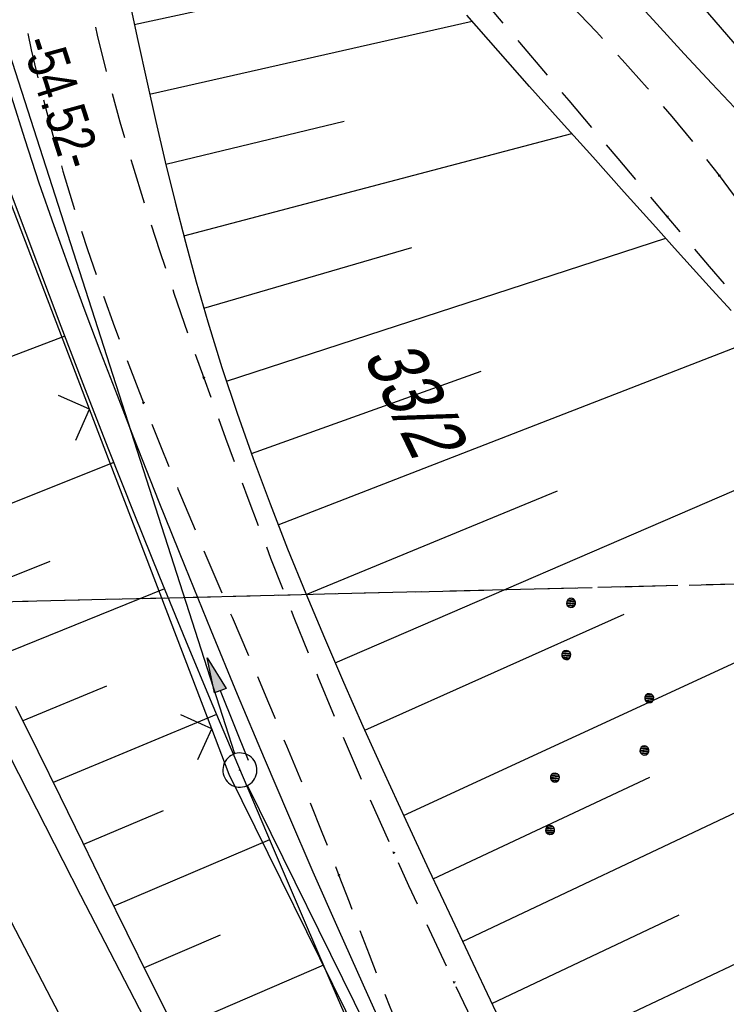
# Model space of a CAD drawing. Extents: x 508513 to 509174, y 450079 to 451036.
# Tile 33 of 51: x 508790 to 508821, y 450638 to 450681. Entities that reach past the tile are written whole.
import ezdxf

# ---------------------------------------------------------------- set-up
doc = ezdxf.new("R2010")
doc.units = 0
doc.header["$LTSCALE"] = 10
doc.header["$MEASUREMENT"] = 0
for name, pattern in [('AUSGEZOGEN', [0]), ('LT00', [0]), ('LT11', [0.3, 0.2, -0.1]), ('LT12', [0.4, 0.3, -0.1]), ('STRICHLINIE2', [0.375, 0.25, -0.125])]:
    doc.linetypes.add(name, pattern=pattern)
doc.layers.get('0').update_dxf_attribs({"linetype": 'LT00'})
for name, color, linetype in [('--EK_FBR', 250, 'LT00'), ('--EK_Haltung', 7, 'STRICHLINIE2'), ('--EL_DFK_AB_L', 21, 'LT00'), ('--EL_DFK_AB_P', 7, 'LT00'), ('--EL_Haltung', 182, 'STRICHLINIE2'), ('ABSTAND', 8, 'LT00'), ('DFK_AB_L', 21, 'LT00'), ('DFK_AB_P', 7, 'LT00'), ('DFK_FLUR_NR', 250, 'LT00'), ('DFK_NUTZUNG', 250, 'LT00'), ('DL', 182, 'LT12'), ('PFEIL', 140, 'AUSGEZOGEN'), ('V122_AFBR_BAB', 250, 'LT00'), ('V122_BOESCH', 250, 'LT00'), ('V122_BOSCHUNG', 250, 'LT00'), ('V122_FELDWEG', 250, 'LT11'), ('V122_GRABEN', 250, 'LT00'), ('V122_LD_MARK', 250, 'LT00'), ('V122_ZAUN', 40, 'LT00')]:
    doc.layers.add(name, color=color, linetype=linetype)
doc.styles.get("Standard").update_dxf_attribs({"font": 'ARIAL.TTF'})

# ---------------------------------------------------------------- blocks, each defined once
blk = doc.blocks.new('SYMB7111')
at = {"color": 0, "linetype": 'ByBlock'}
for p, q in [((-0.13, 0.202919), (-0.13, 0.177081)), ((-0.125, 0.172895), (-0.125, 0.207105)), ((-0.12, 0.209164), (-0.12, 0.170836)), ((-0.115, 0.170204), (-0.115, 0.209796)), ((-0.11, 0.209164), (-0.11, 0.170836)), ((-0.105, 0.172895), (-0.105, 0.207105)), ((-0.1, 0.202919), (-0.1, 0.177081)), ((-0.095, 0.189874), (-0.095, 0.190146)), ((0.1, 0.202919), (0.1, 0.177081)), ((0.105, 0.172895), (0.105, 0.207105)), ((0.11, 0.209164), (0.11, 0.170836)), ((0.115, 0.170204), (0.115, 0.209796)), ((0.12, 0.209164), (0.12, 0.170836)), ((0.125, 0.172895), (0.125, 0.207105)), ((0.13, 0.202919), (0.13, 0.177081)), ((0.135, 0.189874), (0.135, 0.190146)), ((-0.505, -0.170836), (-0.505, -0.209164)), ((-0.5, -0.209796), (-0.5, -0.170204)), ((-0.495, -0.170836), (-0.495, -0.209164)), ((-0.275, -0.170836), (-0.275, -0.209164)), ((-0.27, -0.209796), (-0.27, -0.170204)), ((-0.265, -0.170836), (-0.265, -0.209164)), ((0.265, -0.170836), (0.265, -0.209164)), ((0.27, -0.209796), (0.27, -0.170204)), ((0.275, -0.170836), (0.275, -0.209164)), ((0.495, -0.170836), (0.495, -0.209164)), ((0.5, -0.209796), (0.5, -0.170204)), ((0.505, -0.170836), (0.505, -0.209164)), ((-0.515, -0.177081), (-0.515, -0.202919)), ((-0.51, -0.207105), (-0.51, -0.172895)), ((-0.49, -0.207105), (-0.49, -0.172895)), ((-0.485, -0.177081), (-0.485, -0.202919)), ((-0.48, -0.190126), (-0.48, -0.189854)), ((-0.285, -0.177081), (-0.285, -0.202919)), ((-0.28, -0.207105), (-0.28, -0.172895)), ((-0.26, -0.207105), (-0.26, -0.172895)), ((-0.255, -0.177081), (-0.255, -0.202919)), ((-0.25, -0.190126), (-0.25, -0.189854)), ((0.255, -0.177081), (0.255, -0.202919)), ((0.26, -0.207105), (0.26, -0.172895)), ((0.28, -0.207105), (0.28, -0.172895)), ((0.285, -0.177081), (0.285, -0.202919)), ((0.29, -0.190126), (0.29, -0.189854)), ((0.485, -0.177081), (0.485, -0.202919)), ((0.49, -0.207105), (0.49, -0.172895)), ((0.51, -0.207105), (0.51, -0.172895)), ((0.515, -0.177081), (0.515, -0.202919)), ((0.52, -0.190126), (0.52, -0.189854))]:
    blk.add_line(p, q, dxfattribs=at)
for points in [[(-0.095, 0.19), (-0.096981, 0.198678), (-0.10253, 0.205637), (-0.11055, 0.209499), (-0.11945, 0.209499), (-0.12747, 0.205637), (-0.133019, 0.198678), (-0.135, 0.19), (-0.133019, 0.181322), (-0.12747, 0.174363), (-0.11945, 0.170501), (-0.11055, 0.170501), (-0.10253, 0.174363), (-0.096981, 0.181322), (-0.095, 0.19)], [(0.135, 0.19), (0.133019, 0.198678), (0.12747, 0.205637), (0.11945, 0.209499), (0.11055, 0.209499), (0.10253, 0.205637), (0.096981, 0.198678), (0.095, 0.19), (0.096981, 0.181322), (0.10253, 0.174363), (0.11055, 0.170501), (0.11945, 0.170501), (0.12747, 0.174363), (0.133019, 0.181322), (0.135, 0.19)], [(-0.48, -0.19), (-0.481981, -0.181322), (-0.48753, -0.174363), (-0.49555, -0.170501), (-0.50445, -0.170501), (-0.51247, -0.174363), (-0.518019, -0.181322), (-0.52, -0.19), (-0.518019, -0.198678), (-0.51247, -0.205637), (-0.50445, -0.209499), (-0.49555, -0.209499), (-0.48753, -0.205637), (-0.481981, -0.198678), (-0.48, -0.19)], [(-0.25, -0.19), (-0.251981, -0.181322), (-0.25753, -0.174363), (-0.26555, -0.170501), (-0.27445, -0.170501), (-0.28247, -0.174363), (-0.288019, -0.181322), (-0.29, -0.19), (-0.288019, -0.198678), (-0.28247, -0.205637), (-0.27445, -0.209499), (-0.26555, -0.209499), (-0.25753, -0.205637), (-0.251981, -0.198678), (-0.25, -0.19)], [(0.29, -0.19), (0.288019, -0.181322), (0.28247, -0.174363), (0.27445, -0.170501), (0.26555, -0.170501), (0.25753, -0.174363), (0.251981, -0.181322), (0.25, -0.19), (0.251981, -0.198678), (0.25753, -0.205637), (0.26555, -0.209499), (0.27445, -0.209499), (0.28247, -0.205637), (0.288019, -0.198678), (0.29, -0.19)], [(0.52, -0.19), (0.518019, -0.181322), (0.51247, -0.174363), (0.50445, -0.170501), (0.49555, -0.170501), (0.48753, -0.174363), (0.481981, -0.181322), (0.48, -0.19), (0.481981, -0.198678), (0.48753, -0.205637), (0.49555, -0.209499), (0.50445, -0.209499), (0.51247, -0.205637), (0.518019, -0.198678), (0.52, -0.19)]]:
    blk.add_lwpolyline(points, dxfattribs=at)
blk = doc.blocks.new('SYMB0003')
at = {"color": 0, "linetype": 'ByBlock'}
for p, q in [((-0.015712, 0), (0.010166, 0.012015)), ((0, -0.021257), (-0.015712, 0)), ((0.010166, 0.012015), (0, -0.021257))]:
    blk.add_line(p, q, dxfattribs=at)
for points in [[(-0.031395, 0.499013), (-0.093691, 0.491144), (-0.154509, 0.475528), (-0.21289, 0.452414), (-0.267913, 0.422164), (-0.318712, 0.385257), (-0.364484, 0.342274), (-0.404509, 0.293893), (-0.438154, 0.240877), (-0.464888, 0.184062), (-0.484292, 0.124345), (-0.496058, 0.062667), (-0.5, 0)], [(0.5, 0), (0.496057, 0.062667), (0.484292, 0.124345), (0.464888, 0.184062), (0.438153, 0.240877), (0.404509, 0.293893), (0.364484, 0.342274), (0.318712, 0.385257), (0.267913, 0.422164), (0.21289, 0.452414), (0.154509, 0.475528), (0.093691, 0.491144), (0.031395, 0.499013), (-0.031395, 0.499013)], [(-0.5, 0), (-0.496058, -0.062667), (-0.484292, -0.124345), (-0.464888, -0.184062), (-0.438154, -0.240877), (-0.404509, -0.293893), (-0.364485, -0.342274), (-0.318712, -0.385257), (-0.267914, -0.422164), (-0.21289, -0.452414), (-0.154509, -0.475529), (-0.093691, -0.491144), (-0.031395, -0.499014), (0.031395, -0.499014)], [(0.031395, -0.499014), (0.093691, -0.491144), (0.154509, -0.475529), (0.21289, -0.452414), (0.267914, -0.422164), (0.318712, -0.385257), (0.364485, -0.342274), (0.404509, -0.293893), (0.438154, -0.240877), (0.464889, -0.184062), (0.484292, -0.124345), (0.496058, -0.062667), (0.5, 0)]]:
    blk.add_lwpolyline(points, dxfattribs=at)
blk = doc.blocks.new('SYMB0011')
at = {"color": 0, "linetype": 'ByBlock'}
for p, q in [((0.5, 0), (-0.5, 0)), ((0, 0.5), (0, -0.5))]:
    blk.add_line(p, q, dxfattribs=at)
blk = doc.blocks.new('SYMB0024')
at = {"color": 0, "linetype": 'ByBlock'}
for p, q in [((-0.5, 0.5), (0, 0)), ((0, 0), (0.5, 0.5))]:
    blk.add_line(p, q, dxfattribs=at)
blk = doc.blocks.new('Pfreil3')
at = {"layer": 'PFEIL'}
blk.add_hatch(color=256, dxfattribs=at).paths.add_polyline_path([(-1.549, 0.273), (-1.549, -0.273), (0, 0)])
for p, q in [((-1.549, 0), (-4.831, 0)), ((-1.549, -0.273), (-1.549, 0.273)), ((-1.549, 0.273), (0, 0)), ((0, 0), (-1.549, -0.273))]:
    blk.add_line(p, q, dxfattribs=at)

msp = doc.modelspace()

# ---------------------------------------------------------------- linework, layer by layer
at = {"layer": '--EK_FBR', "linetype": 'LT11', "flags": 128}
for points in [[(508792.16, 450709.526), (508792.631, 450709.043), (508793.095, 450708.553), (508793.542, 450708.053), (508793.963, 450707.537), (508794.352, 450706.998), (508794.724, 450706.397), (508795.058, 450705.771), (508795.367, 450705.128), (508795.66, 450704.474), (508795.948, 450703.816), (508796.24, 450703.16), (508796.648, 450702.308), (508797.077, 450701.47), (508797.522, 450700.642), (508797.979, 450699.82), (508798.441, 450699.002), (508809.512, 450686.135), (508810.689, 450684.965), (508811.863, 450683.792), (508813.029, 450682.612), (508814.185, 450681.423), (508815.327, 450680.222), (508816.452, 450679.005), (508817.556, 450677.77), (508818.635, 450676.513), (508819.686, 450675.231), (508820.706, 450673.921), (508821.326, 450673.088), (508821.94, 450672.248), (508822.553, 450671.408), (508823.17, 450670.574), (508823.8, 450669.75), (508824.447, 450668.944), (508825.118, 450668.16), (508825.819, 450667.404), (508826.547, 450666.69), (508827.305, 450666.005), (508828.089, 450665.344), (508828.894, 450664.703), (508829.733, 450664.067), (508830.589, 450663.453), (508831.463, 450662.868), (508832.354, 450662.319), (508833.264, 450661.812), (508834.192, 450661.354), (508835.279, 450660.894), (508836.389, 450660.5), (508837.52, 450660.167), (508838.67, 450659.888), (508839.837, 450659.657), (508841.017, 450659.468), (508842.211, 450659.314), (508843.415, 450659.19), (508844.626, 450659.09), (508845.845, 450659.006), (508847.067, 450658.933), (508848.291, 450658.866), (508849.515, 450658.797), (508850.736, 450658.72), (508851.954, 450658.63), (508853.825, 450658.454), (508855.682, 450658.234), (508857.526, 450657.974), (508859.359, 450657.677), (508861.182, 450657.346), (508862.997, 450656.986), (508864.804, 450656.599), (508866.606, 450656.189), (508868.402, 450655.76), (508870.196, 450655.315), (508871.988, 450654.857), (508873.779, 450654.39), (508875.573, 450653.918), (508877.369, 450653.443), (508879.166, 450652.97), (508880.966, 450652.503), (508882.767, 450652.046), (508884.572, 450651.602), (508886.38, 450651.175), (508888.191, 450650.769), (508890.007, 450650.388), (508891.827, 450650.035), (508893.651, 450649.714), (508895.481, 450649.43), (508897.292, 450649.187), (508899.107, 450648.978), (508900.927, 450648.799), (508902.751, 450648.647), (508904.577, 450648.516), (508906.406, 450648.402), (508908.237, 450648.3), (508910.069, 450648.208), (508911.901, 450648.12)], [(508911.747, 450645.989), (508909.929, 450646.091), (508908.111, 450646.197), (508906.295, 450646.311), (508904.48, 450646.437), (508902.668, 450646.579), (508900.858, 450646.741), (508899.052, 450646.928), (508897.25, 450647.142), (508895.452, 450647.389), (508893.582, 450647.684), (508891.717, 450648.014), (508889.857, 450648.375), (508888.001, 450648.763), (508886.148, 450649.174), (508884.299, 450649.604), (508882.453, 450650.048), (508880.609, 450650.503), (508878.767, 450650.964), (508876.926, 450651.427), (508875.086, 450651.888), (508873.247, 450652.343), (508871.324, 450652.808), (508869.399, 450653.258), (508867.471, 450653.69), (508865.539, 450654.1), (508863.6, 450654.485), (508861.655, 450654.841), (508859.7, 450655.165), (508857.735, 450655.453), (508855.757, 450655.701), (508853.767, 450655.907), (508851.761, 450656.066), (508850.502, 450656.141), (508849.239, 450656.204), (508847.973, 450656.259), (508846.708, 450656.315), (508845.444, 450656.376), (508844.185, 450656.45), (508842.933, 450656.543), (508841.689, 450656.661), (508840.456, 450656.81), (508839.235, 450656.998), (508838.03, 450657.23), (508836.842, 450657.512), (508835.673, 450657.852), (508834.526, 450658.255), (508833.402, 450658.727), (508832.407, 450659.218), (508831.434, 450659.765), (508830.483, 450660.36), (508829.555, 450660.997), (508828.649, 450661.669), (508827.766, 450662.37), (508826.821, 450663.165), (508825.903, 450663.985), (508825.01, 450664.828), (508824.138, 450665.693), (508823.146, 450666.725), (508822.176, 450667.78), (508821.224, 450668.853), (508820.286, 450669.939), (508819.355, 450671.033), (508818.429, 450672.13), (508816.279, 450674.676), (508814.126, 450677.218), (508811.971, 450679.756), (508809.815, 450682.291), (508807.658, 450684.825), (508796.91, 450697.974), (508794.608, 450701.892), (508794.17, 450702.397), (508793.682, 450702.852), (508793.148, 450703.254), (508792.575, 450703.598), (508791.97, 450703.879), (508791.338, 450704.095), (508790.687, 450704.244)], [(508790.687, 450704.244), (508790.772, 450702.585), (508790.86, 450700.925), (508790.954, 450699.265), (508791.056, 450697.606), (508791.169, 450695.946), (508791.301, 450694.219), (508791.451, 450692.493), (508791.624, 450690.77), (508791.822, 450689.05), (508792.05, 450687.334), (508792.311, 450685.625), (508792.609, 450683.923), (508792.995, 450681.998), (508793.43, 450680.083), (508793.907, 450678.178), (508794.424, 450676.281), (508794.976, 450674.393), (508795.558, 450672.512), (508796.166, 450670.638), (508796.796, 450668.77), (508797.443, 450666.908), (508798.103, 450665.051), (508799.061, 450662.409), (508800.039, 450659.777), (508801.038, 450657.155), (508802.062, 450654.544), (508803.111, 450651.945), (508804.189, 450649.358), (508805.297, 450646.784), (508806.437, 450644.224), (508807.087, 450642.8), (508807.747, 450641.38), (508808.412, 450639.962), (508809.082, 450638.547), (508816.716, 450622.447), (508825.092, 450606.995), (508833.557, 450592.899), (508847.775, 450571.011), (508864.682, 450548.252), (508876.836, 450531.792), (508889.065, 450515.108), (508900.307, 450499.347), (508911.121, 450482.514), (508911.819, 450481.393), (508912.49, 450480.254), (508913.139, 450479.103), (508913.773, 450477.941), (508914.396, 450476.774), (508915.016, 450475.604), (508915.637, 450474.435), (508916.267, 450473.271), (508916.91, 450472.116), (508917.573, 450470.973), (508918.261, 450469.845), (508918.982, 450468.737), (508919.739, 450467.652), (508920.54, 450466.594), (508921.53, 450465.403), (508922.582, 450464.257), (508923.693, 450463.158), (508924.858, 450462.111), (508926.074, 450461.117), (508927.337, 450460.182), (508928.642, 450459.309), (508929.985, 450458.5), (508931.363, 450457.759), (508932.772, 450457.089), (508934.208, 450456.495), (508935.666, 450455.979), (508937.143, 450455.545), (508938.479, 450455.227), (508939.826, 450454.971), (508941.182, 450454.773), (508942.546, 450454.626), (508943.917, 450454.524), (508945.294, 450454.461), (508946.676, 450454.433), (508948.06, 450454.434), (508949.447, 450454.456), (508950.835, 450454.496), (508952.222, 450454.547), (508953.608, 450454.603), (508955.52, 450454.682), (508957.427, 450454.764), (508959.329, 450454.852), (508961.228, 450454.95), (508963.123, 450455.061), (508965.015, 450455.188), (508966.905, 450455.336), (508968.792, 450455.506), (508970.678, 450455.704), (508972.563, 450455.931), (508991.888, 450458.429), (508991.888, 450458.429), (508994.243, 450458.882), (508996.592, 450459.364), (508998.936, 450459.872), (509001.276, 450460.402), (509003.611, 450460.952), (509005.943, 450461.519), (509008.271, 450462.1), (509010.598, 450462.693), (509012.923, 450463.294), (509015.246, 450463.9), (509016.593, 450464.254)], [(508781.31, 450698.168), (508782.029, 450697.677), (508782.74, 450697.178), (508783.433, 450696.668), (508784.099, 450696.137), (508784.73, 450695.581), (508785.317, 450694.993), (508785.964, 450694.227), (508786.538, 450693.407), (508787.046, 450692.54), (508787.494, 450691.631), (508787.89, 450690.684), (508788.239, 450689.704), (508788.549, 450688.696), (508788.825, 450687.665), (508789.074, 450686.617), (508789.302, 450685.555), (508789.517, 450684.485), (508789.725, 450683.411), (508789.931, 450682.339), (508790.143, 450681.274), (508790.539, 450679.44), (508790.971, 450677.638), (508791.435, 450675.864), (508791.931, 450674.114), (508792.457, 450672.386), (508793.009, 450670.676), (508793.588, 450668.981), (508794.191, 450667.296), (508794.816, 450665.621), (508795.461, 450663.949), (508796.208, 450662.072), (508796.974, 450660.196), (508797.756, 450658.321), (508798.547, 450656.445), (508799.346, 450654.568), (508800.146, 450652.688), (508800.945, 450650.806), (508801.737, 450648.921), (508802.519, 450647.032), (508803.285, 450645.137), (508804.033, 450643.237), (508804.476, 450642.083), (508804.916, 450640.929), (508805.356, 450639.776), (508805.804, 450638.627), (508806.262, 450637.482), (508806.974, 450635.788), (508807.717, 450634.108), (508808.489, 450632.44), (508809.284, 450630.782), (508810.099, 450629.133), (508810.93, 450627.49), (508811.772, 450625.852), (508812.622, 450624.217), (508813.475, 450622.584), (508814.327, 450620.951), (508815.224, 450619.223), (508816.118, 450617.494), (508817.012, 450615.766), (508817.909, 450614.04), (508818.812, 450612.317), (508819.723, 450610.6), (508820.645, 450608.889), (508821.581, 450607.187), (508822.534, 450605.493), (508823.68, 450603.512), (508824.85, 450601.545), (508826.042, 450599.59), (508827.252, 450597.645), (508828.477, 450595.71), (508829.715, 450593.782), (508830.963, 450591.861), (508833.873, 450587.44), (508836.818, 450583.044), (508839.798, 450578.673), (508842.81, 450574.325), (508845.855, 450569.999), (508847.691, 450567.421), (508849.536, 450564.85), (508851.389, 450562.284), (508853.245, 450559.721), (508855.105, 450557.159), (508856.965, 450554.598), (508858.823, 450552.036), (508860.677, 450549.47), (508862.525, 450546.901), (508864.251, 450544.487), (508865.972, 450542.07), (508867.689, 450539.651), (508869.405, 450537.23), (508871.123, 450534.81), (508872.842, 450532.392), (508874.567, 450529.978), (508876.541, 450527.23), (508878.522, 450524.488), (508880.509, 450521.75), (508882.5, 450519.014), (508884.493, 450516.281), (508886.488, 450513.548), (508888.159, 450511.257), (508889.827, 450508.964), (508891.49, 450506.667), (508893.144, 450504.363), (508894.788, 450502.052), (508896.418, 450499.732), (508898.032, 450497.399), (508899.559, 450495.155), (508901.065, 450492.897), (508902.55, 450490.626), (508904.011, 450488.338), (508905.445, 450486.035), (508906.849, 450483.713), (508908.222, 450481.374), (508909.028, 450479.965), (508909.827, 450478.551), (508910.621, 450477.135), (508911.415, 450475.719), (508912.214, 450474.306), (508913.022, 450472.897), (508913.842, 450471.496), (508914.678, 450470.104), (508915.536, 450468.725), (508916.418, 450467.359), (508917.33, 450466.01), (508918.275, 450464.68), (508918.999, 450463.71), (508919.746, 450462.757), (508920.521, 450461.829), (508921.325, 450460.929), (508922.164, 450460.066), (508923.039, 450459.244), (508923.954, 450458.47), (508925.036, 450457.66), (508926.168, 450456.916), (508927.345, 450456.236), (508928.56, 450455.617), (508929.81, 450455.058), (508931.089, 450454.556), (508932.391, 450454.109), (508933.712, 450453.715), (508935.045, 450453.371), (508936.387, 450453.076), (508937.929, 450452.794), (508939.475, 450452.568), (508941.023, 450452.392), (508942.573, 450452.262), (508944.125, 450452.173), (508945.679, 450452.119), (508947.234, 450452.096), (508948.789, 450452.099), (508950.345, 450452.122), (508951.901, 450452.161), (508953.457, 450452.21), (508956.717, 450452.333), (508959.973, 450452.484), (508963.226, 450452.664), (508966.476, 450452.877), (508969.724, 450453.126), (508972.969, 450453.413), (508976.121, 450453.731), (508979.268, 450454.091), (508982.411, 450454.495), (508985.547, 450454.946), (508988.675, 450455.446), (508991.793, 450455.998), (508994.148, 450456.451), (508996.497, 450456.933), (508998.841, 450457.441), (509001.181, 450457.971), (509003.516, 450458.521), (509005.848, 450459.088), (509008.176, 450459.669), (509010.503, 450460.262), (509012.828, 450460.863), (509015.151, 450461.469), (509017.474, 450462.079)]]:
    msp.add_lwpolyline(points, dxfattribs=at)
at = {"layer": '--EK_FBR'}
msp.add_lwpolyline([(508773.472, 450680.128), (508774.705, 450677.722), (508775.936, 450675.316), (508777.166, 450672.909), (508778.982, 450669.341), (508780.793, 450665.772), (508782.602, 450662.201), (508784.41, 450658.629), (508786.22, 450655.059), (508788.034, 450651.49), (508792.7, 450642.374), (508797.405, 450633.278), (508802.149, 450624.202), (508804.493, 450619.752), (508806.846, 450615.306), (508809.205, 450610.864), (508811.569, 450606.424), (508813.937, 450601.986), (508816.307, 450597.55), (508818.509, 450593.431), (508820.714, 450589.313), (508822.921, 450585.196)], dxfattribs=at)
at = {"layer": '--EK_Haltung'}
msp.add_line((508826.389, 450656.126), (508685.61, 450652.708), dxfattribs=at)
at = {"layer": '--EL_DFK_AB_L'}
for p, q in [((508799.461, 450648.573), (508783.22, 450699.045)), ((508820.739, 450605.162), (508800.022, 450647.187))]:
    msp.add_line(p, q, dxfattribs=at)
at = {"layer": '--EL_Haltung'}
msp.add_line((508826.389, 450656.126), (508685.61, 450652.708), dxfattribs=at)
at = {"layer": 'DFK_AB_L'}
for p, q in [((508799.461, 450648.573), (508783.22, 450699.045)), ((508820.739, 450605.162), (508800.022, 450647.187))]:
    msp.add_line(p, q, dxfattribs=at)
at = {"layer": 'DL'}
msp.add_line((508826.389, 450656.126), (508685.61, 450652.708), dxfattribs=at)
at = {"layer": 'V122_AFBR_BAB'}
msp.add_lwpolyline([(508773.472, 450680.128), (508774.705, 450677.722), (508775.936, 450675.316), (508777.166, 450672.909), (508778.982, 450669.341), (508780.793, 450665.772), (508782.602, 450662.201), (508784.41, 450658.629), (508786.22, 450655.059), (508788.034, 450651.49), (508792.7, 450642.374), (508797.405, 450633.278), (508802.149, 450624.202), (508804.493, 450619.752), (508806.846, 450615.306), (508809.205, 450610.864), (508811.569, 450606.424), (508813.937, 450601.986), (508816.307, 450597.55), (508818.509, 450593.431), (508820.714, 450589.313), (508822.921, 450585.196)], dxfattribs=at)
at = {"layer": 'V122_BOESCH'}
for points in [[(508794.829, 450681.619), (508795.212, 450679.841), (508795.602, 450678.065), (508796.001, 450676.293), (508796.415, 450674.526), (508796.845, 450672.763), (508797.297, 450671.007), (508797.774, 450669.259), (508798.279, 450667.518), (508798.905, 450665.505), (508799.572, 450663.504), (508800.276, 450661.514), (508801.013, 450659.534), (508801.78, 450657.565), (508802.575, 450655.605), (508803.394, 450653.654), (508804.233, 450651.711), (508805.089, 450649.776), (508805.96, 450647.848), (508806.962, 450645.665), (508807.975, 450643.488), (508808.996, 450641.317), (508810.022, 450639.148), (508811.049, 450636.981)], [(508821.242, 450668.013), (508820.4, 450668.919), (508819.571, 450669.832), (508818.749, 450670.748), (508817.928, 450671.667), (508816.549, 450673.204), (508815.165, 450674.744), (508813.779, 450676.287), (508812.395, 450677.835), (508811.018, 450679.392), (508809.649, 450680.957)], [(508789.851, 450650.665), (508790.835, 450648.681), (508791.812, 450646.693), (508792.785, 450644.703), (508793.757, 450642.712), (508794.732, 450640.723), (508795.712, 450638.737), (508797.053, 450636.053)]]:
    msp.add_lwpolyline(points, dxfattribs=at)
at = {"layer": 'V122_BOSCHUNG'}
for p, q in [((508795.058, 450680.553), (508801.364, 450681.914)), ((508795.728, 450677.501), (508809.879, 450680.693)), ((508796.44, 450674.419), (508804.262, 450676.303)), ((508797.226, 450671.278), (508814.243, 450675.77)), ((508799.098, 450664.915), (508818.365, 450671.178)), ((508798.104, 450668.109), (508807.224, 450670.771)), ((508792.005, 450666.889), (508783.043, 450663.445)), ((508801.368, 450658.613), (508822.424, 450666.786)), ((508800.196, 450661.736), (508810.276, 450665.351)), ((508803.865, 450652.557), (508826.717, 450662.427)), ((508794.161, 450661.344), (508786.006, 450658.111)), ((508802.596, 450655.555), (508813.621, 450660.104)), ((508791.347, 450657.001), (508787.43, 450655.424)), ((508796.386, 450655.811), (508788.811, 450652.734)), ((508806.867, 450645.87), (508827.213, 450655.257)), ((508805.167, 450649.602), (508816.539, 450654.699)), ((508793.844, 450651.541), (508790.17, 450650.023)), ((508798.666, 450650.3), (508791.506, 450647.317)), ((508809.459, 450640.338), (508827.18, 450648.726)), ((508808.163, 450643.088), (508817.673, 450647.546)), ((508796.329, 450646.077), (508792.837, 450644.597)), ((508800.989, 450644.806), (508794.16, 450641.888)), ((508812.02, 450634.929), (508827.063, 450642.019)), ((508810.743, 450637.627), (508818.95, 450641.511)), ((508798.828, 450640.62), (508795.491, 450639.182)), ((508803.352, 450639.303), (508796.832, 450636.493))]:
    msp.add_line(p, q, dxfattribs=at)
at = {"layer": 'V122_FELDWEG', "linetype": 'LT11', "flags": 128}
for points in [[(508792.16, 450709.526), (508792.631, 450709.043), (508793.095, 450708.553), (508793.542, 450708.053), (508793.963, 450707.537), (508794.352, 450706.998), (508794.724, 450706.397), (508795.058, 450705.771), (508795.367, 450705.128), (508795.66, 450704.474), (508795.948, 450703.816), (508796.24, 450703.16), (508796.648, 450702.308), (508797.077, 450701.47), (508797.522, 450700.642), (508797.979, 450699.82), (508798.441, 450699.002), (508809.512, 450686.135), (508810.689, 450684.965), (508811.863, 450683.792), (508813.029, 450682.612), (508814.185, 450681.423), (508815.327, 450680.222), (508816.452, 450679.005), (508817.556, 450677.77), (508818.635, 450676.513), (508819.686, 450675.231), (508820.706, 450673.921), (508821.326, 450673.088), (508821.94, 450672.248), (508822.553, 450671.408), (508823.17, 450670.574), (508823.8, 450669.75), (508824.447, 450668.944), (508825.118, 450668.16), (508825.819, 450667.404), (508826.547, 450666.69), (508827.305, 450666.005), (508828.089, 450665.344), (508828.894, 450664.703), (508829.733, 450664.067), (508830.589, 450663.453), (508831.463, 450662.868), (508832.354, 450662.319), (508833.264, 450661.812), (508834.192, 450661.354), (508835.279, 450660.894), (508836.389, 450660.5), (508837.52, 450660.167), (508838.67, 450659.888), (508839.837, 450659.657), (508841.017, 450659.468), (508842.211, 450659.314), (508843.415, 450659.19), (508844.626, 450659.09), (508845.845, 450659.006), (508847.067, 450658.933), (508848.291, 450658.866), (508849.515, 450658.797), (508850.736, 450658.72), (508851.954, 450658.63), (508853.825, 450658.454), (508855.682, 450658.234), (508857.526, 450657.974), (508859.359, 450657.677), (508861.182, 450657.346), (508862.997, 450656.986), (508864.804, 450656.599), (508866.606, 450656.189), (508868.402, 450655.76), (508870.196, 450655.315), (508871.988, 450654.857), (508873.779, 450654.39), (508875.573, 450653.918), (508877.369, 450653.443), (508879.166, 450652.97), (508880.966, 450652.503), (508882.767, 450652.046), (508884.572, 450651.602), (508886.38, 450651.175), (508888.191, 450650.769), (508890.007, 450650.388), (508891.827, 450650.035), (508893.651, 450649.714), (508895.481, 450649.43), (508897.292, 450649.187), (508899.107, 450648.978), (508900.927, 450648.799), (508902.751, 450648.647), (508904.577, 450648.516), (508906.406, 450648.402), (508908.237, 450648.3), (508910.069, 450648.208), (508911.901, 450648.12)], [(508911.747, 450645.989), (508909.929, 450646.091), (508908.111, 450646.197), (508906.295, 450646.311), (508904.48, 450646.437), (508902.668, 450646.579), (508900.858, 450646.741), (508899.052, 450646.928), (508897.25, 450647.142), (508895.452, 450647.389), (508893.582, 450647.684), (508891.717, 450648.014), (508889.857, 450648.375), (508888.001, 450648.763), (508886.148, 450649.174), (508884.299, 450649.604), (508882.453, 450650.048), (508880.609, 450650.503), (508878.767, 450650.964), (508876.926, 450651.427), (508875.086, 450651.888), (508873.247, 450652.343), (508871.324, 450652.808), (508869.399, 450653.258), (508867.471, 450653.69), (508865.539, 450654.1), (508863.6, 450654.485), (508861.655, 450654.841), (508859.7, 450655.165), (508857.735, 450655.453), (508855.757, 450655.701), (508853.767, 450655.907), (508851.761, 450656.066), (508850.502, 450656.141), (508849.239, 450656.204), (508847.973, 450656.259), (508846.708, 450656.315), (508845.444, 450656.376), (508844.185, 450656.45), (508842.933, 450656.543), (508841.689, 450656.661), (508840.456, 450656.81), (508839.235, 450656.998), (508838.03, 450657.23), (508836.842, 450657.512), (508835.673, 450657.852), (508834.526, 450658.255), (508833.402, 450658.727), (508832.407, 450659.218), (508831.434, 450659.765), (508830.483, 450660.36), (508829.555, 450660.997), (508828.649, 450661.669), (508827.766, 450662.37), (508826.821, 450663.165), (508825.903, 450663.985), (508825.01, 450664.828), (508824.138, 450665.693), (508823.146, 450666.725), (508822.176, 450667.78), (508821.224, 450668.853), (508820.286, 450669.939), (508819.355, 450671.033), (508818.429, 450672.13), (508816.279, 450674.676), (508814.126, 450677.218), (508811.971, 450679.756), (508809.815, 450682.291), (508807.658, 450684.825), (508796.91, 450697.974), (508794.608, 450701.892), (508794.17, 450702.397), (508793.682, 450702.852), (508793.148, 450703.254), (508792.575, 450703.598), (508791.97, 450703.879), (508791.338, 450704.095), (508790.687, 450704.244)], [(508790.687, 450704.244), (508790.772, 450702.585), (508790.86, 450700.925), (508790.954, 450699.265), (508791.056, 450697.606), (508791.169, 450695.946), (508791.301, 450694.219), (508791.451, 450692.493), (508791.624, 450690.77), (508791.822, 450689.05), (508792.05, 450687.334), (508792.311, 450685.625), (508792.609, 450683.923), (508792.995, 450681.998), (508793.43, 450680.083), (508793.907, 450678.178), (508794.424, 450676.281), (508794.976, 450674.393), (508795.558, 450672.512), (508796.166, 450670.638), (508796.796, 450668.77), (508797.443, 450666.908), (508798.103, 450665.051), (508799.061, 450662.409), (508800.039, 450659.777), (508801.038, 450657.155), (508802.062, 450654.544), (508803.111, 450651.945), (508804.189, 450649.358), (508805.297, 450646.784), (508806.437, 450644.224), (508807.087, 450642.8), (508807.747, 450641.38), (508808.412, 450639.962), (508809.082, 450638.547), (508816.716, 450622.447), (508825.092, 450606.995), (508833.557, 450592.899), (508847.775, 450571.011), (508864.682, 450548.252), (508876.836, 450531.792), (508889.065, 450515.108), (508900.307, 450499.347), (508911.121, 450482.514), (508911.819, 450481.393), (508912.49, 450480.254), (508913.139, 450479.103), (508913.773, 450477.941), (508914.396, 450476.774), (508915.016, 450475.604), (508915.637, 450474.435), (508916.267, 450473.271), (508916.91, 450472.116), (508917.573, 450470.973), (508918.261, 450469.845), (508918.982, 450468.737), (508919.739, 450467.652), (508920.54, 450466.594), (508921.53, 450465.403), (508922.582, 450464.257), (508923.693, 450463.158), (508924.858, 450462.111), (508926.074, 450461.117), (508927.337, 450460.182), (508928.642, 450459.309), (508929.985, 450458.5), (508931.363, 450457.759), (508932.772, 450457.089), (508934.208, 450456.495), (508935.666, 450455.979), (508937.143, 450455.545), (508938.479, 450455.227), (508939.826, 450454.971), (508941.182, 450454.773), (508942.546, 450454.626), (508943.917, 450454.524), (508945.294, 450454.461), (508946.676, 450454.433), (508948.06, 450454.434), (508949.447, 450454.456), (508950.835, 450454.496), (508952.222, 450454.547), (508953.608, 450454.603), (508955.52, 450454.682), (508957.427, 450454.764), (508959.329, 450454.852), (508961.228, 450454.95), (508963.123, 450455.061), (508965.015, 450455.188), (508966.905, 450455.336), (508968.792, 450455.506), (508970.678, 450455.704), (508972.563, 450455.931), (508991.888, 450458.429), (508991.888, 450458.429), (508994.243, 450458.882), (508996.592, 450459.364), (508998.936, 450459.872), (509001.276, 450460.402), (509003.611, 450460.952), (509005.943, 450461.519), (509008.271, 450462.1), (509010.598, 450462.693), (509012.923, 450463.294), (509015.246, 450463.9), (509016.593, 450464.254)], [(508781.31, 450698.168), (508782.029, 450697.677), (508782.74, 450697.178), (508783.433, 450696.668), (508784.099, 450696.137), (508784.73, 450695.581), (508785.317, 450694.993), (508785.964, 450694.227), (508786.538, 450693.407), (508787.046, 450692.54), (508787.494, 450691.631), (508787.89, 450690.684), (508788.239, 450689.704), (508788.549, 450688.696), (508788.825, 450687.665), (508789.074, 450686.617), (508789.302, 450685.555), (508789.517, 450684.485), (508789.725, 450683.411), (508789.931, 450682.339), (508790.143, 450681.274), (508790.539, 450679.44), (508790.971, 450677.638), (508791.435, 450675.864), (508791.931, 450674.114), (508792.457, 450672.386), (508793.009, 450670.676), (508793.588, 450668.981), (508794.191, 450667.296), (508794.816, 450665.621), (508795.461, 450663.949), (508796.208, 450662.072), (508796.974, 450660.196), (508797.756, 450658.321), (508798.547, 450656.445), (508799.346, 450654.568), (508800.146, 450652.688), (508800.945, 450650.806), (508801.737, 450648.921), (508802.519, 450647.032), (508803.285, 450645.137), (508804.033, 450643.237), (508804.476, 450642.083), (508804.916, 450640.929), (508805.356, 450639.776), (508805.804, 450638.627), (508806.262, 450637.482), (508806.974, 450635.788), (508807.717, 450634.108), (508808.489, 450632.44), (508809.284, 450630.782), (508810.099, 450629.133), (508810.93, 450627.49), (508811.772, 450625.852), (508812.622, 450624.217), (508813.475, 450622.584), (508814.327, 450620.951), (508815.224, 450619.223), (508816.118, 450617.494), (508817.012, 450615.766), (508817.909, 450614.04), (508818.812, 450612.317), (508819.723, 450610.6), (508820.645, 450608.889), (508821.581, 450607.187), (508822.534, 450605.493), (508823.68, 450603.512), (508824.85, 450601.545), (508826.042, 450599.59), (508827.252, 450597.645), (508828.477, 450595.71), (508829.715, 450593.782), (508830.963, 450591.861), (508833.873, 450587.44), (508836.818, 450583.044), (508839.798, 450578.673), (508842.81, 450574.325), (508845.855, 450569.999), (508847.691, 450567.421), (508849.536, 450564.85), (508851.389, 450562.284), (508853.245, 450559.721), (508855.105, 450557.159), (508856.965, 450554.598), (508858.823, 450552.036), (508860.677, 450549.47), (508862.525, 450546.901), (508864.251, 450544.487), (508865.972, 450542.07), (508867.689, 450539.651), (508869.405, 450537.23), (508871.123, 450534.81), (508872.842, 450532.392), (508874.567, 450529.978), (508876.541, 450527.23), (508878.522, 450524.488), (508880.509, 450521.75), (508882.5, 450519.014), (508884.493, 450516.281), (508886.488, 450513.548), (508888.159, 450511.257), (508889.827, 450508.964), (508891.49, 450506.667), (508893.144, 450504.363), (508894.788, 450502.052), (508896.418, 450499.732), (508898.032, 450497.399), (508899.559, 450495.155), (508901.065, 450492.897), (508902.55, 450490.626), (508904.011, 450488.338), (508905.445, 450486.035), (508906.849, 450483.713), (508908.222, 450481.374), (508909.028, 450479.965), (508909.827, 450478.551), (508910.621, 450477.135), (508911.415, 450475.719), (508912.214, 450474.306), (508913.022, 450472.897), (508913.842, 450471.496), (508914.678, 450470.104), (508915.536, 450468.725), (508916.418, 450467.359), (508917.33, 450466.01), (508918.275, 450464.68), (508918.999, 450463.71), (508919.746, 450462.757), (508920.521, 450461.829), (508921.325, 450460.929), (508922.164, 450460.066), (508923.039, 450459.244), (508923.954, 450458.47), (508925.036, 450457.66), (508926.168, 450456.916), (508927.345, 450456.236), (508928.56, 450455.617), (508929.81, 450455.058), (508931.089, 450454.556), (508932.391, 450454.109), (508933.712, 450453.715), (508935.045, 450453.371), (508936.387, 450453.076), (508937.929, 450452.794), (508939.475, 450452.568), (508941.023, 450452.392), (508942.573, 450452.262), (508944.125, 450452.173), (508945.679, 450452.119), (508947.234, 450452.096), (508948.789, 450452.099), (508950.345, 450452.122), (508951.901, 450452.161), (508953.457, 450452.21), (508956.717, 450452.333), (508959.973, 450452.484), (508963.226, 450452.664), (508966.476, 450452.877), (508969.724, 450453.126), (508972.969, 450453.413), (508976.121, 450453.731), (508979.268, 450454.091), (508982.411, 450454.495), (508985.547, 450454.946), (508988.675, 450455.446), (508991.793, 450455.998), (508994.148, 450456.451), (508996.497, 450456.933), (508998.841, 450457.441), (509001.181, 450457.971), (509003.516, 450458.521), (509005.848, 450459.088), (509008.176, 450459.669), (509010.503, 450460.262), (509012.828, 450460.863), (509015.151, 450461.469), (509017.474, 450462.079)]]:
    msp.add_lwpolyline(points, dxfattribs=at)
at = {"layer": 'V122_GRABEN'}
for points in [[(508830.149, 450666.224), (508829.958, 450666.999), (508829.758, 450667.769), (508829.538, 450668.53), (508829.289, 450669.276), (508829.002, 450670.004), (508828.622, 450670.798), (508828.188, 450671.565), (508827.708, 450672.309), (508827.187, 450673.033), (508826.635, 450673.741), (508826.057, 450674.435), (508825.463, 450675.119), (508824.858, 450675.796), (508824.25, 450676.471), (508822.916, 450677.968), (508821.602, 450679.466), (508820.304, 450680.965), (508819.019, 450682.465), (508817.745, 450683.966), (508816.477, 450685.467), (508815.212, 450686.968)], [(508813.322, 450685.809), (508814.476, 450684.5), (508815.634, 450683.191), (508816.799, 450681.882), (508817.977, 450680.574), (508819.172, 450679.266), (508820.386, 450677.958), (508821.625, 450676.651), (508822.893, 450675.344), (508823.463, 450674.766), (508824.032, 450674.184), (508824.591, 450673.597), (508825.133, 450673), (508825.65, 450672.391), (508826.135, 450671.768), (508826.579, 450671.125), (508826.975, 450670.462), (508827.315, 450669.774), (508827.59, 450669.059), (508827.765, 450668.454), (508827.901, 450667.833), (508828.008, 450667.199), (508828.096, 450666.557), (508828.175, 450665.912)], [(508806.219, 450635.958), (508805.107, 450638.43), (508804.004, 450640.905), (508802.91, 450643.385), (508801.829, 450645.87), (508800.762, 450648.363), (508799.585, 450651.165), (508798.425, 450653.974), (508797.283, 450656.789), (508796.155, 450659.609), (508795.04, 450662.43), (508794.317, 450664.278), (508793.602, 450666.128), (508792.898, 450667.983), (508792.21, 450669.844), (508791.54, 450671.714), (508790.893, 450673.595), (508790.272, 450675.489), (508789.679, 450677.398), (508789.12, 450679.325), (508788.832, 450680.371), (508788.547, 450681.419)], [(508787.754, 450678.189), (508788.768, 450675.471), (508789.785, 450672.754), (508790.807, 450670.039), (508791.838, 450667.327), (508792.879, 450664.619), (508793.934, 450661.917), (508795.044, 450659.125), (508796.17, 450656.338), (508797.311, 450653.558), (508798.464, 450650.783), (508799.628, 450648.012), (508801.06, 450644.637), (508802.505, 450641.268), (508803.958, 450637.902), (508805.418, 450634.539)]]:
    msp.add_lwpolyline(points, dxfattribs=at)
at = {"layer": 'V122_LD_MARK'}
msp.add_lwpolyline([(508768.619, 450682.031), (508770.296, 450678.678), (508772.119, 450675.063), (508773.954, 450671.454), (508775.799, 450667.851), (508777.653, 450664.252), (508779.514, 450660.656), (508781.381, 450657.063), (508783.251, 450653.472), (508785.123, 450649.882), (508788.269, 450643.854), (508791.416, 450637.827), (508794.567, 450631.802)], dxfattribs=at)
at = {"layer": 'V122_ZAUN'}
for p, q in [((508793.094, 450663.682), (508787.733, 450677.692)), ((508798.454, 450649.673), (508793.094, 450663.682))]:
    msp.add_line(p, q, dxfattribs=at)
msp.add_lwpolyline([(508804.908, 450636.141), (508799.226, 450647.657), (508798.454, 450649.673)], dxfattribs=at)

# ---------------------------------------------------------------- block references
at = {"layer": '--EL_DFK_AB_P', "xscale": 1.500000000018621, "yscale": 1.5, "zscale": 1.5, "rotation": 264.7377099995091}
msp.add_blockref('SYMB0003', (508799.69, 450647.858), dxfattribs=at)
at = {"layer": 'DFK_AB_P', "xscale": 1.500000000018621, "yscale": 1.5, "zscale": 1.5, "rotation": 264.7377099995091}
msp.add_blockref('SYMB0003', (508799.69, 450647.858), dxfattribs=at)
at = {"layer": 'DFK_NUTZUNG', "xscale": 9.999999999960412, "yscale": 10, "zscale": 10, "rotation": 264.7377000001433}
msp.add_blockref('SYMB7111', (508815.646, 450650.037), dxfattribs=at)
at = {"layer": 'PFEIL', "rotation": 111.8100272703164}
msp.add_blockref('Pfreil3', (508798.254, 450652.778), dxfattribs=at)
at = {"layer": 'V122_FELDWEG', "xscale": 0.1, "yscale": 0.1, "zscale": 0.1, "rotation": 295.821}
for p in [(508820.706, 450673.921), (508818.429, 450672.13), (508798.103, 450665.05), (508795.461, 450663.949), (508806.437, 450644.224), (508804.033, 450643.237), (508809.082, 450638.547)]:
    msp.add_blockref('SYMB0011', p, dxfattribs=at)
at = {"layer": 'V122_ZAUN', "xscale": 2.1, "yscale": 2.1, "zscale": 2.1, "rotation": 110.94032}
for p in [(508793.094, 450663.682), (508798.454, 450649.673)]:
    msp.add_blockref('SYMB0024', p, dxfattribs=at)

# ---------------------------------------------------------------- texts
at = {"layer": 'ABSTAND', "width": 0.75}
msp.add_text('-54.52-', height=1.8, rotation=-72.162, dxfattribs=at).set_placement((508790.101, 450679.756))
at = {"layer": 'DFK_FLUR_NR', "oblique": 13.754, "width": 0.75}
msp.add_text('33/2', height=2.5, rotation=295.821, dxfattribs=at).set_placement((508805.084, 450666.01))

doc.saveas('drawing.dxf')
